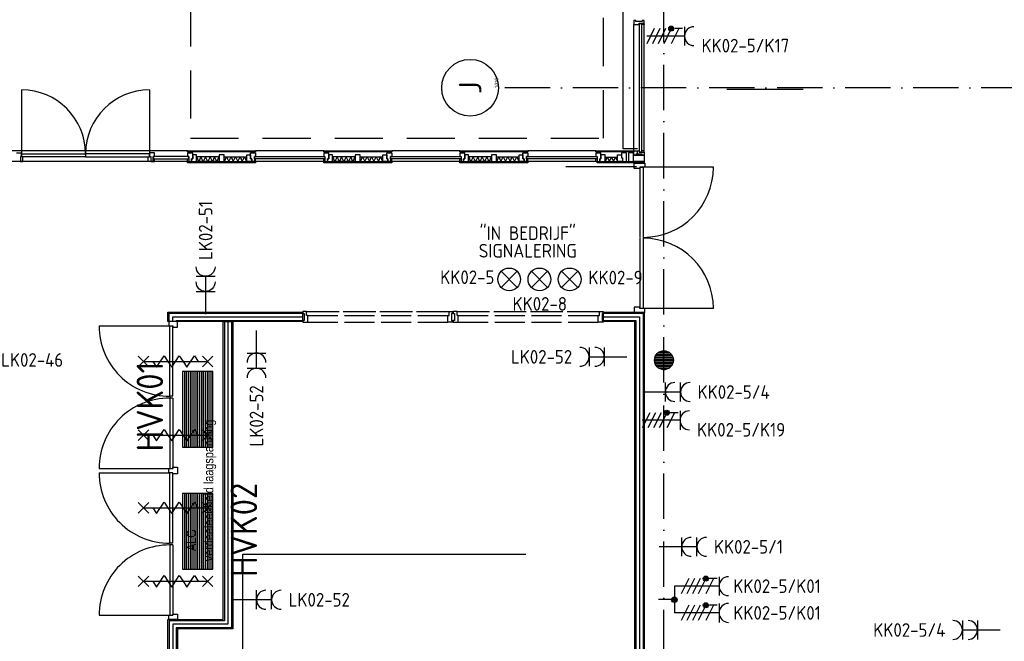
# Model space of a CAD drawing. Header units: millimetres. Extents: x 90707 to 259985, y -1262 to 84291.
# Tile 41 of 75: x 132325 to 145348, y 59492 to 67708. Entities that reach past the tile are written whole.
import ezdxf
from ezdxf.enums import TextEntityAlignment as Align

# ---------------------------------------------------------------- set-up
doc = ezdxf.new("R2010")
doc.units = ezdxf.units.MM
doc.header["$LTSCALE"] = 100
doc.linetypes.add('DASHDOT', pattern=[9, 6, -1.5, 0, -1.5])
doc.linetypes.add('HIDDEN', pattern=[9.525, 6.35, -3.175])
doc.layers.get('0').update_dxf_attribs({"linetype": 'CONTINUOUS'})
for name, color, linetype in [('71', 2, 'CONTINUOUS'), ('AL$1----_MAATVOERING', 7, 'CONTINUOUS'), ('AL$7----_STRAMIEN', 1, 'DASHDOT'), ('AL$8----_HULPLIJNEN', 2, 'CONTINUOUS'), ('AL21----_BUITENWAND', 4, 'CONTINUOUS'), ('AL21K---_ISOLATIE', 1, 'CONTINUOUS'), ('AL22----_BINNENWAND', 7, 'CONTINUOUS'), ('AL28----_KONSTRUKTIE', 3, 'CONTINUOUS'), ('AL31----_BUITENKOZ', 7, 'CONTINUOUS'), ('AL31----_DRAAIRICHTING', 1, 'CONTINUOUS'), ('AL32----_BINNENKOZ', 7, 'CONTINUOUS'), ('AL32----_DRAAIRICHTING', 1, 'CONTINUOUS'), ('AL65----_BEVEILIGING', 7, 'CONTINUOUS'), ('ALL-----_REFLIJNEN', 8, 'CONTINUOUS'), ('ALN-----_BLOCKNAAM', 2, 'CONTINUOUS'), ('ALXAA---_GEWBETON', 12, 'CONTINUOUS'), ('ALXOU---_GLAS', 7, 'CONTINUOUS'), ('BL$2----', 7, 'CONTINUOUS'), ('EB62203-_ATTRIB', 2, 'CONTINUOUS'), ('EB62205-_ATTRIB', 2, 'CONTINUOUS'), ('EB62208-_ATTRIB', 2, 'CONTINUOUS'), ('EB63103-_ATTRIB', 2, 'CONTINUOUS'), ('EB6331--_ATTRIB', 2, 'CONTINUOUS'), ('EL62203-_KRACHT-WCD230', 3, 'CONTINUOUS'), ('EL62205-_KRACHT-KAST', 3, 'CONTINUOUS'), ('EL62208-_KRACHT-WCD400', 3, 'CONTINUOUS'), ('EL63103-_LICHT-WCD230V', 3, 'CONTINUOUS'), ('EL6331--_BELET230V', 3, 'CONTINUOUS'), ('EL6441--_DATACOM', 3, 'CONTINUOUS'), ('LIJN025', 10, 'CONTINUOUS'), ('LIJN035', 50, 'CONTINUOUS'), ('VOLGNUMMER', 7, 'CONTINUOUS')]:
    doc.layers.add(name, color=color, linetype=linetype)
doc.styles.add('1_8', font='ISO', dxfattribs={"height": 1.8})
doc.styles.add('3_5', font='iso', dxfattribs={"height": 3.5})
doc.styles.add('NORATT', font='isocp.shx')
doc.styles.get("Standard").update_dxf_attribs({"font": 'iso.shx'})
doc.styles.add('TECHNIC', font='technic_.ttf')

# ---------------------------------------------------------------- blocks, each defined once
blk = doc.blocks.new('ES3W2A')
for p, q in [((1.25, 2), (-1.25, 2)), ((0, 2), (0, -3)), ((1.25, 0), (-1.25, 0))]:
    blk.add_line(p, q)
for centre in [(0, 3.25), (0, 1.25)]:
    blk.add_arc(centre, 1.25, 180, 0)
at = {"style": '1_8'}
for tag, flags, p in [('VERMOGEN', 9, (-2.5, 5)), ('GROEP', 8, (0, 5)), ('SCHAK', 8, (2.5, 5)), ('GELIJK', 9, (5, 5)), ('KAST', 9, (7, 5)), ('TAL', 8, (2.5, 5))]:
    blk.add_attdef(tag, text='', height=1.8, rotation=90, dxfattribs=dict(at, flags=flags)).set_placement(p, align=Align.MIDDLE_CENTER)
at = {"style": '1_8', "width": 0.7, "flags": 8}
blk.add_attdef('DOEL', text='', height=1.8, rotation=90, dxfattribs=at).set_placement((-2.5, 5), align=Align.MIDDLE_LEFT)
at = {"style": '1_8', "flags": 9}
blk.add_attdef('M_CODE', text='', height=1.8, dxfattribs=at).set_placement((0, 0), align=Align.MIDDLE_CENTER)
blk = doc.blocks.new('ES111261')
for p, q in [((-5, 1.75), (5, 1.75)), ((-5, 1.5), (5, 1.5)), ((-5, 1.25), (5, 1.25)), ((-5, 1), (5, 1)), ((-5, 0.75), (5, 0.75)), ((-5, 0.5), (5, 0.5)), ((-5, 0.25), (5, 0.25)), ((-5, 0), (5, 0)), ((-5, -0.25), (5, -0.25)), ((-5, -0.5), (5, -0.5)), ((-5, -0.75), (5, -0.75)), ((-5, -1), (5, -1)), ((-5, -1.25), (5, -1.25)), ((-5, -1.5), (5, -1.5)), ((-5, -1.75), (5, -1.75)), ((-5, -2), (5, -2))]:
    blk.add_line(p, q)
blk.add_lwpolyline([(-5, -2), (5, -2), (5, 2), (-5, 2)], close=True)
for tag, height, style, flags, p in [('GROEPI', 1.8, '1_8', 9, (0, 9.5)), ('GROEP', 1.8, '1_8', 8, (0, 7.5)), ('CODE', 3.5, '3_5', 8, (0, 4.5)), ('M_CODE', 1.8, '1_8', 9, (0, 0)), ('KAST', 1.8, '1_8', 9, (0, -3.5)), ('VERMOGEN', 1.8, '1_8', 9, (0, -5.5)), ('DOEL', 1.8, '1_8', 9, (0, -7.5)), ('VERMOGENI', 1.8, '1_8', 9, (0, -9.5)), ('DOELI', 1.8, '1_8', 9, (0, -11.5))]:
    blk.add_attdef(tag, text='', height=height, dxfattribs=dict(style=style, flags=flags)).set_placement(p, align=Align.MIDDLE_CENTER)
at = {"style": '1_8', "flags": 9}
blk.add_attdef('RUIMTE', text='', height=1.8, dxfattribs=at).set_placement((0, -9.5), align=Align.MIDDLE)
blk = doc.blocks.new('ES081001')
for p, q in [((1.06, -1.06), (-1.06, 1.06)), ((-1.06, -1.06), (1.06, 1.06))]:
    blk.add_line(p, q)
blk.add_circle((0, 0), 1.5)
at = {"color": 2, "style": '1_8', "flags": 8}
for tag, p in [('NUMMER', (0, 5.5)), ('CODE', (0, 3))]:
    blk.add_attdef(tag, text='', height=1.8, dxfattribs=at).set_placement(p, align=Align.MIDDLE)
at = {"style": '1_8', "flags": 8}
blk.add_attdef('M_CODE', text='', height=1.8, dxfattribs=at).set_placement((0, 0), align=Align.MIDDLE_CENTER)
blk = doc.blocks.new('ES2W4A')
at = {"color": 0, "ltscale": 0.5}
for p, q in [((-1.25, 2), (1.25, 2)), ((0, 2), (0, -3))]:
    blk.add_line(p, q, dxfattribs=at)
at = {"color": 0}
for p, q in [((-1.25, 2), (1.25, 2)), ((0, 2), (0, -3))]:
    blk.add_line(p, q, dxfattribs=at)
at = {"color": 1, "ltscale": 0.5}
for p, q in [((-1, 1.75), (-1, 0.75)), ((-1.2, -0.02), (-1.2, 0.52)), ((-1.07, -0.08), (-1.07, 0.58)), ((-1, 1.25), (1, 0.25)), ((-1, 0.25), (1, -0.75)), ((-0.93, -0.08), (-0.93, 0.58)), ((-0.8, -0.02), (-0.8, 0.52)), ((-1, -0.5), (1, -1.5)), ((-1, -1.25), (1, -2.25)), ((-1, -2), (1, -3))]:
    blk.add_line(p, q, dxfattribs=at)
at = {"color": 1}
for p, q in [((-1, 1.75), (-1, 0.75)), ((-1.2, -0.02), (-1.2, 0.52)), ((-1.07, -0.08), (-1.07, 0.58)), ((-1, 1.25), (1, 0.25)), ((-1, 0.25), (1, -0.75)), ((-0.93, -0.08), (-0.93, 0.58)), ((-0.8, -0.02), (-0.8, 0.52)), ((-1, -0.5), (1, -1.5)), ((-1, -1.25), (1, -2.25)), ((-1, -2), (1, -3))]:
    blk.add_line(p, q, dxfattribs=at)
at = {"color": 1, "ltscale": 0.5}
blk.add_circle((-1, 0.25), 0.333, dxfattribs=at)
at = {"color": 1}
blk.add_circle((-1, 0.25), 0.333, dxfattribs=at)
at = {"color": 0, "ltscale": 0.5}
blk.add_arc((0, 3.25), 1.25, 180, 0, dxfattribs=at)
at = {"color": 0}
blk.add_arc((0, 3.25), 1.25, 180, 0, dxfattribs=at)
at = {"ltscale": 0.5, "style": 'NORATT'}
for tag, flags, p in [('VERMOGEN', 9, (-3.75, 4.25)), ('GROEP', 8, (1.25, 4.25)), ('DOEL', 8, (-1.25, 4.25)), ('KAST', 9, (3.75, 4.25)), ('TAL', 8, (-3.75, 4.25))]:
    blk.add_attdef(tag, text='', height=1.8, rotation=90, dxfattribs=dict(at, flags=flags)).set_placement(p, align=Align.MIDDLE_LEFT)
at = {"style": '1_8'}
for tag, flags, p in [('VERMOGEN', 9, (-3.75, 4.25)), ('GROEP', 8, (1.25, 4.25)), ('DOEL', 8, (-1.25, 4.25)), ('KAST', 9, (3.75, 4.25)), ('TAL', 8, (-3.75, 4.25))]:
    blk.add_attdef(tag, text='', height=1.8, rotation=90, dxfattribs=dict(at, flags=flags)).set_placement(p, align=Align.MIDDLE_LEFT)
at = {"color": 0, "ltscale": 0.5, "style": 'NORATT', "width": 0.7, "flags": 8}
blk.add_attdef('SCHAK', text='', height=1.8, rotation=90, dxfattribs=at).set_placement((3.75, 4.25), align=Align.MIDDLE_LEFT)
at = {"color": 0, "style": '1_8', "width": 0.7, "flags": 8}
blk.add_attdef('SCHAK', text='', height=1.8, rotation=90, dxfattribs=at).set_placement((3.75, 4.25), align=Align.MIDDLE_LEFT)
at = {"ltscale": 0.5, "style": 'NORATT', "flags": 9}
blk.add_attdef('GELIJK', text='', height=1.8, rotation=90, dxfattribs=at).set_placement((5, 5), align=Align.MIDDLE_CENTER)
at = {"style": '1_8', "flags": 9}
blk.add_attdef('GELIJK', text='', height=1.8, rotation=90, dxfattribs=at).set_placement((5, 5), align=Align.MIDDLE_CENTER)
at = {"ltscale": 0.5, "style": 'NORATT', "flags": 9}
blk.add_attdef('M_CODE', text='', height=1.8, dxfattribs=at).set_placement((0, 0), align=Align.MIDDLE_CENTER)
at = {"style": '1_8', "flags": 9}
blk.add_attdef('M_CODE', text='', height=1.8, dxfattribs=at).set_placement((0, 0), align=Align.MIDDLE_CENTER)
blk = doc.blocks.new('1010')
at = {"layer": 'AL$7----_STRAMIEN', "color": 7, "linetype": 'Continuous'}
blk.add_circle((0, 750), 750, dxfattribs=at)
at = {"layer": 'AL$7----_STRAMIEN', "color": 3, "linetype": 'Continuous'}
blk.add_attdef('STR-NAAM', text='', height=600, rotation=360, dxfattribs=at).set_placement((0, 750), align=Align.MIDDLE)
at = {"layer": 'ALN-----_BLOCKNAAM', "linetype": 'Continuous'}
blk.add_text('1010', height=100, dxfattribs=at).set_placement((0, 0))
blk = doc.blocks.new('A$Cca306792')
at = {"layer": 'AL$1----_MAATVOERING', "color": 8, "linetype": 'HIDDEN'}
for p, q in [((43468, 76870), (43468, 67405)), ((48928, 67405), (48928, 76870)), ((43468, 67405), (48928, 67405))]:
    blk.add_line(p, q, dxfattribs=at)
at = {"layer": 'AL$1----_MAATVOERING', "color": 8}
blk.add_line((49468, 65105), (49468, 51255), dxfattribs=at)
at = {"layer": 'AL$7----_STRAMIEN', "color": 1}
blk.add_line((49728, 39870), (49728, 78662), dxfattribs=at)
blk.add_lwpolyline([(86028, 68070), (47456, 68070)], dxfattribs=at)
at = {"layer": 'AL$8----_HULPLIJNEN', "color": 8}
blk.add_line((49468, 54107), (49468, 61042), dxfattribs=at)
at = {"layer": 'AL21----_BUITENWAND', "color": 8}
for p, q in [((49188, 67265), (49188, 77010)), ((49378, 67265), (49188, 67265)), ((49468, 67094), (49324, 67094)), ((49354, 67079), (49417, 67079)), ((49417, 67079), (49417, 67079)), ((49417, 67079), (49468, 67079)), ((49468, 67094), (49468, 67079)), ((49414, 66093), (49414, 67020)), ((49414, 67020), (49455, 67020)), ((50382, 67020), (49455, 67020)), ((49455, 67020), (49455, 66093)), ((49414, 65154), (49414, 66081)), ((49455, 66081), (49455, 65154)), ((49408, 65169), (49336, 65169)), ((49336, 65169), (49336, 65102)), ((49408, 65152), (49408, 65169)), ((49475, 65152), (49408, 65152)), ((49455, 65154), (49414, 65154)), ((50382, 65154), (49455, 65154)), ((49475, 65102), (49475, 65152)), ((49475, 65102), (49475, 65152)), ((49336, 65102), (49424, 65102)), ((49354, 65094), (49468, 65094)), ((49424, 65102), (49424, 65102)), ((49424, 65102), (49475, 65102))]:
    blk.add_line(p, q, dxfattribs=at)
blk.add_lwpolyline([(49475, 67072), (49475, 67022), (49408, 67022), (49408, 67005), (49336, 67005), (49336, 67072), (49424, 67072), (49424, 67072), (49475, 67072), (49475, 67022)], dxfattribs=at)
for centre, start, end in [((49455, 67020), 270, 0), ((49455, 65154), 0, 90)]:
    blk.add_arc(centre, 927, start, end, dxfattribs=at)
at = {"layer": 'AL21K---_ISOLATIE', "color": 8, "linetype": 'Continuous'}
for p, q in [((43845, 67156), (43545, 67156)), ((43845, 67096), (43545, 67096)), ((43575, 67096), (43549, 67156)), ((43605, 67156), (43575, 67096)), ((43635, 67096), (43605, 67156)), ((43665, 67156), (43635, 67096)), ((43695, 67096), (43665, 67156)), ((43725, 67156), (43695, 67096)), ((43755, 67096), (43725, 67156)), ((43785, 67156), (43755, 67096)), ((43815, 67096), (43785, 67156)), ((43841, 67156), (43815, 67096)), ((43912, 67156), (44211, 67156)), ((43912, 67096), (44211, 67096)), ((43916, 67096), (43942, 67156)), ((43942, 67156), (43972, 67096)), ((43972, 67096), (44002, 67156)), ((44002, 67156), (44032, 67096)), ((44032, 67096), (44062, 67156)), ((44062, 67156), (44092, 67096)), ((44092, 67096), (44121, 67156)), ((44121, 67156), (44151, 67096)), ((44151, 67096), (44181, 67156)), ((44181, 67156), (44207, 67096)), ((45645, 67156), (45345, 67156)), ((45645, 67096), (45345, 67096)), ((45375, 67096), (45349, 67156)), ((45405, 67156), (45375, 67096)), ((45435, 67096), (45405, 67156)), ((45465, 67156), (45435, 67096)), ((45495, 67096), (45465, 67156)), ((45525, 67156), (45495, 67096)), ((45555, 67096), (45525, 67156)), ((45585, 67156), (45555, 67096)), ((45615, 67096), (45585, 67156)), ((45641, 67156), (45615, 67096)), ((45712, 67156), (46011, 67156)), ((45712, 67096), (46011, 67096)), ((45716, 67096), (45742, 67156)), ((45742, 67156), (45772, 67096)), ((45772, 67096), (45802, 67156)), ((45802, 67156), (45832, 67096)), ((45832, 67096), (45862, 67156)), ((45862, 67156), (45892, 67096)), ((45892, 67096), (45921, 67156)), ((45921, 67156), (45951, 67096)), ((45951, 67096), (45981, 67156)), ((45981, 67156), (46007, 67096)), ((47445, 67156), (47145, 67156)), ((47445, 67096), (47145, 67096)), ((47175, 67096), (47149, 67156)), ((47205, 67156), (47175, 67096)), ((47235, 67096), (47205, 67156)), ((47265, 67156), (47235, 67096)), ((47295, 67096), (47265, 67156)), ((47325, 67156), (47295, 67096)), ((47355, 67096), (47325, 67156)), ((47385, 67156), (47355, 67096)), ((47415, 67096), (47385, 67156)), ((47441, 67156), (47415, 67096)), ((47512, 67156), (47811, 67156)), ((47512, 67096), (47811, 67096)), ((47516, 67096), (47542, 67156)), ((47542, 67156), (47572, 67096)), ((47572, 67096), (47602, 67156)), ((47602, 67156), (47632, 67096)), ((47632, 67096), (47662, 67156)), ((47662, 67156), (47692, 67096)), ((47692, 67096), (47721, 67156)), ((47721, 67156), (47751, 67096)), ((47751, 67096), (47781, 67156)), ((47781, 67156), (47807, 67096)), ((48951, 67154), (49115, 67154)), ((48951, 67094), (49115, 67094)), ((48953, 67094), (48979, 67154)), ((48979, 67154), (49006, 67094)), ((49006, 67094), (49033, 67154)), ((49033, 67154), (49061, 67094)), ((49061, 67094), (49088, 67154)), ((49088, 67154), (49114, 67094))]:
    blk.add_line(p, q, dxfattribs=at)
at = {"layer": 'AL22----_BINNENWAND', "color": 8}
for p, q in [((43168, 64980), (43168, 65105)), ((43168, 65105), (44947, 65105)), ((44947, 65105), (44947, 64980)), ((48930, 65105), (49468, 65105)), ((48930, 64980), (48930, 65105)), ((49468, 65105), (49468, 54490)), ((43231, 64980), (43168, 64980)), ((44947, 64980), (43231, 64980)), ((43899, 61042), (43899, 64980)), ((43899, 64980), (44024, 64980)), ((44024, 64980), (44024, 60917)), ((49343, 64980), (48930, 64980)), ((49343, 54615), (49343, 64980)), ((43168, 58744), (43168, 61042)), ((43168, 61042), (43899, 61042)), ((44024, 60917), (43293, 60917)), ((43293, 60917), (43293, 58744))]:
    blk.add_line(p, q, dxfattribs=at)
at = {"layer": 'AL22----_BINNENWAND', "color": 8, "linetype": 'Continuous'}
for p, q in [((43183, 64980), (43183, 65090)), ((43183, 65090), (44947, 65090)), ((43278, 64980), (43278, 64995)), ((43278, 64995), (44947, 64995)), ((48930, 65090), (49453, 65090)), ((48930, 64995), (49358, 64995)), ((49358, 64995), (49358, 54600)), ((49453, 65090), (49453, 54505)), ((43914, 64980), (43914, 61027)), ((44009, 64980), (44009, 60932)), ((43914, 61027), (43183, 61027)), ((43183, 61027), (43183, 58744)), ((44009, 60932), (43278, 60932)), ((43278, 60932), (43278, 58744))]:
    blk.add_line(p, q, dxfattribs=at)
at = {"layer": 'AL28----_KONSTRUKTIE', "color": 8}
blk.add_circle((49728, 64470), 125, dxfattribs=at)
at = {"layer": 'AL31----_BUITENKOZ', "color": 8, "linetype": 'Continuous'}
for p, q in [((49335, 68961), (49329, 68961)), ((49329, 68961), (49329, 68942)), ((49329, 68942), (49329, 68905)), ((49329, 68905), (49336, 68905)), ((49349, 68961), (49335, 68961)), ((49336, 68905), (49340, 68905)), ((49340, 68905), (49348, 68905)), ((49348, 68905), (49401, 68905)), ((49358, 68961), (49349, 68961)), ((49349, 68961), (49349, 68961)), ((49358, 68947), (49358, 68961)), ((49438, 68947), (49358, 68947)), ((49401, 68905), (49401, 68922)), ((49401, 68922), (49468, 68922)), ((49431, 68922), (49463, 68922)), ((49431, 68905), (49431, 68922)), ((49468, 68905), (49431, 68905)), ((49448, 68961), (49438, 68961)), ((49438, 68961), (49438, 68947)), ((49462, 68961), (49448, 68961)), ((49448, 68961), (49448, 68961)), ((49468, 68961), (49462, 68961)), ((49463, 68922), (49463, 68917)), ((49463, 68917), (49468, 68917)), ((49468, 68922), (49468, 68961)), ((49468, 68917), (49468, 68905)), ((49232, 67208), (49165, 67208)), ((49165, 67208), (49165, 67143)), ((49232, 67129), (49232, 67208)), ((49257, 67208), (49257, 67094)), ((49324, 67208), (49257, 67208)), ((49324, 67094), (49324, 67208)), ((49329, 67198), (49329, 67235)), ((49329, 67235), (49336, 67235)), ((49329, 67179), (49329, 67198)), ((49336, 67235), (49340, 67235)), ((49340, 67235), (49348, 67235)), ((49348, 67235), (49401, 67235)), ((49401, 67235), (49401, 67218)), ((49401, 67218), (49468, 67218)), ((49468, 67235), (49431, 67235)), ((49431, 67235), (49431, 67218)), ((49431, 67218), (49463, 67218)), ((49463, 67218), (49463, 67223)), ((49463, 67223), (49468, 67223)), ((49468, 67223), (49468, 67235)), ((49468, 67218), (49468, 67179)), ((49115, 67094), (49115, 67184)), ((49115, 67184), (49165, 67184)), ((49182, 67094), (49115, 67094)), ((49165, 67184), (49165, 67143)), ((49165, 67143), (49182, 67143)), ((49165, 67143), (49182, 67143)), ((49182, 67143), (49182, 67094)), ((49182, 67143), (49182, 67094)), ((49182, 67094), (49217, 67094)), ((49217, 67094), (49232, 67094)), ((49232, 67094), (49232, 67129)), ((49257, 67094), (49324, 67094)), ((49324, 67094), (49324, 67179)), ((49324, 67179), (49468, 67179)), ((49335, 67179), (49329, 67179)), ((49349, 67179), (49335, 67179)), ((49358, 67179), (49349, 67179)), ((49349, 67179), (49349, 67179)), ((49438, 67193), (49358, 67193)), ((49358, 67193), (49358, 67179)), ((49438, 67179), (49438, 67193)), ((49448, 67179), (49438, 67179)), ((49462, 67179), (49448, 67179)), ((49448, 67179), (49448, 67179)), ((49468, 67179), (49462, 67179)), ((49468, 67179), (49468, 67094))]:
    blk.add_line(p, q, dxfattribs=at)
at = {"layer": 'AL31----_BUITENKOZ', "color": 8}
for p, q in [((49329, 67235), (49329, 68905)), ((49468, 67235), (49468, 68905)), ((43428, 67235), (40728, 67235)), ((41166, 67208), (41233, 67208)), ((41233, 67208), (41233, 67161)), ((41233, 67157), (41233, 67197)), ((41233, 67197), (42078, 67197)), ((42078, 67197), (42078, 67157)), ((42924, 67197), (42078, 67197)), ((42078, 67197), (42078, 67157)), ((42924, 67208), (42924, 67161)), ((42991, 67208), (42924, 67208)), ((42924, 67157), (42924, 67197)), ((42991, 67161), (42991, 67208)), ((43428, 67223), (43428, 67235)), ((43428, 67235), (44328, 67235)), ((44328, 67223), (43428, 67223)), ((43495, 67208), (43428, 67208)), ((43428, 67208), (43428, 67163)), ((43481, 67223), (43438, 67223)), ((43438, 67223), (43438, 67208)), ((43438, 67208), (43481, 67208)), ((43481, 67208), (43481, 67223)), ((43495, 67129), (43495, 67208)), ((44261, 67129), (44261, 67210)), ((44261, 67210), (44328, 67210)), ((44275, 67210), (44275, 67223)), ((44275, 67223), (44318, 67223)), ((44318, 67210), (44275, 67210)), ((44318, 67223), (44318, 67210)), ((45228, 67235), (44328, 67235)), ((44328, 67235), (44328, 67223)), ((44328, 67210), (44328, 67163)), ((45228, 67223), (45228, 67235)), ((45228, 67235), (46128, 67235)), ((46128, 67223), (45228, 67223)), ((45295, 67210), (45228, 67210)), ((45228, 67210), (45228, 67163)), ((45281, 67223), (45238, 67223)), ((45238, 67223), (45238, 67210)), ((45238, 67210), (45281, 67210)), ((45281, 67210), (45281, 67223)), ((45295, 67129), (45295, 67210)), ((46061, 67129), (46061, 67210)), ((46061, 67210), (46128, 67210)), ((46075, 67210), (46075, 67223)), ((46075, 67223), (46118, 67223)), ((46118, 67210), (46075, 67210)), ((46118, 67223), (46118, 67210)), ((47028, 67235), (46128, 67235)), ((46128, 67235), (46128, 67223)), ((46128, 67210), (46128, 67163)), ((47028, 67223), (47028, 67235)), ((47028, 67235), (47928, 67235)), ((47928, 67223), (47028, 67223)), ((47095, 67210), (47028, 67210)), ((47028, 67210), (47028, 67163)), ((47081, 67223), (47038, 67223)), ((47038, 67223), (47038, 67210)), ((47038, 67210), (47081, 67210)), ((47081, 67210), (47081, 67223)), ((47095, 67129), (47095, 67210)), ((47861, 67129), (47861, 67210)), ((47861, 67210), (47928, 67210)), ((47875, 67210), (47875, 67223)), ((47875, 67223), (47918, 67223)), ((47918, 67210), (47875, 67210)), ((47918, 67223), (47918, 67210)), ((47928, 67235), (47928, 67223)), ((48828, 67235), (47928, 67235)), ((47928, 67210), (47928, 67163)), ((48828, 67223), (48828, 67235)), ((48828, 67235), (49329, 67235)), ((49329, 67223), (48828, 67223)), ((48895, 67210), (48828, 67210)), ((48828, 67210), (48828, 67163)), ((48881, 67223), (48838, 67223)), ((48838, 67223), (48838, 67210)), ((48838, 67210), (48881, 67210)), ((48881, 67210), (48881, 67223)), ((48895, 67129), (48895, 67210)), ((49329, 67235), (49329, 67223)), ((49378, 67170), (49378, 67235)), ((43428, 67094), (40728, 67094)), ((41216, 67094), (41183, 67094)), ((41233, 67161), (41216, 67161)), ((41216, 67161), (41216, 67094)), ((41233, 67161), (41216, 67161)), ((41216, 67161), (41216, 67094)), ((41216, 67094), (41250, 67094)), ((41233, 67157), (41233, 67161)), ((42078, 67157), (41233, 67157)), ((41250, 67157), (41233, 67157)), ((41250, 67094), (41250, 67157)), ((42078, 67157), (42924, 67157)), ((42907, 67094), (42907, 67157)), ((42907, 67157), (42924, 67157)), ((42941, 67094), (42907, 67094)), ((42924, 67157), (42924, 67161)), ((42924, 67161), (42941, 67161)), ((42924, 67161), (42941, 67161)), ((42941, 67161), (42941, 67094)), ((42941, 67161), (42941, 67094)), ((42941, 67094), (42974, 67094)), ((42974, 67094), (42974, 67161)), ((42974, 67161), (42991, 67161)), ((42974, 67132), (42974, 67094)), ((42991, 67132), (42974, 67132)), ((42974, 67094), (42991, 67094)), ((42991, 67094), (42991, 67132)), ((43428, 67163), (43445, 67163)), ((43428, 67094), (43428, 67133)), ((43428, 67133), (43445, 67133)), ((43428, 67079), (43428, 67096)), ((43428, 67096), (44328, 67096)), ((43445, 67094), (43428, 67094)), ((44328, 67079), (43428, 67079)), ((43445, 67163), (43445, 67094)), ((43445, 67133), (43445, 67094)), ((43445, 67094), (43478, 67094)), ((43495, 67129), (43478, 67129)), ((43478, 67129), (43478, 67096)), ((43478, 67094), (43478, 67129)), ((43478, 67129), (43495, 67129)), ((43478, 67096), (43545, 67096)), ((43545, 67184), (43495, 67184)), ((43495, 67184), (43495, 67129)), ((43545, 67096), (43545, 67184)), ((43912, 67184), (43845, 67184)), ((43845, 67184), (43845, 67096)), ((43845, 67096), (43912, 67096)), ((43912, 67096), (43912, 67184)), ((44211, 67096), (44211, 67184)), ((44211, 67184), (44261, 67184)), ((44278, 67096), (44211, 67096)), ((44261, 67184), (44261, 67129)), ((44261, 67129), (44278, 67129)), ((44278, 67129), (44261, 67129)), ((44278, 67129), (44278, 67096)), ((44278, 67096), (44278, 67129)), ((44311, 67096), (44278, 67096)), ((44328, 67163), (44311, 67163)), ((44311, 67163), (44311, 67096)), ((44311, 67133), (44311, 67096)), ((44328, 67133), (44311, 67133)), ((44311, 67096), (44328, 67096)), ((44328, 67096), (44328, 67133)), ((45228, 67096), (44328, 67096)), ((44328, 67096), (44328, 67079)), ((45228, 67163), (45245, 67163)), ((45228, 67096), (45228, 67133)), ((45228, 67133), (45245, 67133)), ((45228, 67079), (45228, 67096)), ((45228, 67096), (46128, 67096)), ((45245, 67096), (45228, 67096)), ((46128, 67079), (45228, 67079)), ((45245, 67163), (45245, 67096)), ((45245, 67133), (45245, 67096)), ((45245, 67096), (45278, 67096)), ((45295, 67129), (45278, 67129)), ((45278, 67129), (45278, 67096)), ((45278, 67096), (45278, 67129)), ((45278, 67129), (45295, 67129)), ((45278, 67096), (45345, 67096)), ((45345, 67184), (45295, 67184)), ((45295, 67184), (45295, 67129)), ((45345, 67096), (45345, 67184)), ((45712, 67184), (45645, 67184)), ((45645, 67184), (45645, 67096)), ((45645, 67096), (45712, 67096)), ((45712, 67096), (45712, 67184)), ((46011, 67096), (46011, 67184)), ((46011, 67184), (46061, 67184)), ((46078, 67096), (46011, 67096)), ((46061, 67184), (46061, 67129)), ((46061, 67129), (46078, 67129)), ((46078, 67129), (46061, 67129)), ((46078, 67129), (46078, 67096)), ((46078, 67096), (46078, 67129)), ((46111, 67096), (46078, 67096)), ((46128, 67163), (46111, 67163)), ((46111, 67163), (46111, 67096)), ((46111, 67133), (46111, 67096)), ((46128, 67133), (46111, 67133)), ((46111, 67096), (46128, 67096)), ((46128, 67096), (46128, 67133)), ((47028, 67096), (46128, 67096)), ((46128, 67096), (46128, 67079)), ((47028, 67163), (47045, 67163)), ((47028, 67096), (47028, 67133)), ((47028, 67133), (47045, 67133)), ((47028, 67079), (47028, 67096)), ((47028, 67096), (47928, 67096)), ((47045, 67096), (47028, 67096)), ((47928, 67079), (47028, 67079)), ((47045, 67163), (47045, 67096)), ((47045, 67133), (47045, 67096)), ((47045, 67096), (47078, 67096)), ((47095, 67129), (47078, 67129)), ((47078, 67129), (47078, 67096)), ((47078, 67096), (47078, 67129)), ((47078, 67129), (47095, 67129)), ((47078, 67096), (47145, 67096)), ((47145, 67184), (47095, 67184)), ((47095, 67184), (47095, 67129)), ((47145, 67096), (47145, 67184)), ((47512, 67184), (47445, 67184)), ((47445, 67184), (47445, 67096)), ((47445, 67096), (47512, 67096)), ((47512, 67096), (47512, 67184)), ((47811, 67096), (47811, 67184)), ((47811, 67184), (47861, 67184)), ((47878, 67096), (47811, 67096)), ((47861, 67184), (47861, 67129)), ((47878, 67129), (47861, 67129)), ((47861, 67129), (47878, 67129)), ((47878, 67096), (47878, 67129)), ((47878, 67129), (47878, 67096)), ((47911, 67096), (47878, 67096)), ((47928, 67163), (47911, 67163)), ((47911, 67163), (47911, 67096)), ((47911, 67133), (47911, 67096)), ((47928, 67133), (47911, 67133)), ((47911, 67096), (47928, 67096)), ((47928, 67096), (47928, 67133)), ((47928, 67096), (47928, 67079)), ((48828, 67096), (47928, 67096)), ((48828, 67163), (48845, 67163)), ((48828, 67096), (48828, 67133)), ((48828, 67133), (48845, 67133)), ((48845, 67096), (48828, 67096)), ((48845, 67163), (48845, 67096)), ((48845, 67133), (48845, 67096)), ((48845, 67096), (48878, 67096)), ((48845, 67079), (48845, 67094)), ((48845, 67094), (49468, 67094)), ((49468, 67079), (48845, 67079)), ((48878, 67096), (48878, 67129)), ((48878, 67129), (48895, 67129)), ((48895, 67129), (48880, 67129)), ((48880, 67129), (48880, 67094)), ((48880, 67094), (48951, 67094)), ((48951, 67184), (48895, 67184)), ((48895, 67184), (48895, 67129)), ((48951, 67094), (48951, 67184))]:
    blk.add_line(p, q, dxfattribs=at)
at = {"layer": 'AL31----_DRAAIRICHTING', "color": 8}
for p, q in [((41233, 68042), (41233, 67197)), ((42924, 68042), (42924, 67197)), ((41233, 67197), (42078, 67197)), ((42924, 67197), (42078, 67197))]:
    blk.add_line(p, q, dxfattribs=at)
for centre, start, end in [((41233, 67197), 0, 90), ((42924, 67197), 90, 180)]:
    blk.add_arc(centre, 845, start, end, dxfattribs=at)
at = {"layer": 'AL32----_BINNENKOZ', "color": 8}
for p, q in [((44952, 65112), (44952, 65087)), ((45002, 65112), (44952, 65112)), ((44952, 65087), (44968, 65087)), ((44968, 64995), (44952, 64995)), ((44952, 64995), (44952, 64973)), ((44968, 65087), (44968, 64995)), ((45002, 65061), (45002, 65112)), ((45002, 65112), (45431, 65112)), ((45019, 65061), (45002, 65061)), ((45019, 64973), (45019, 65061)), ((45019, 65061), (45414, 65061)), ((45487, 65112), (45916, 65112)), ((45504, 65061), (45899, 65061)), ((45972, 65112), (46401, 65112)), ((45989, 65061), (46384, 65061)), ((46457, 65112), (46886, 65112)), ((46474, 65061), (46869, 65061)), ((46869, 64973), (46869, 65061)), ((46869, 65061), (46886, 65061)), ((46886, 65061), (46886, 65112)), ((46886, 65112), (46936, 65112)), ((46936, 65087), (46920, 65087)), ((46920, 65087), (46920, 64995)), ((46920, 64995), (46936, 64995)), ((46936, 65112), (46936, 65087)), ((46936, 64995), (46936, 64973)), ((46941, 65112), (46941, 65087)), ((46991, 65112), (46941, 65112)), ((46941, 65087), (46957, 65087)), ((46957, 64995), (46941, 64995)), ((46941, 64995), (46941, 64973)), ((46957, 65087), (46957, 64995)), ((46991, 65061), (46991, 65112)), ((46991, 65112), (47420, 65112)), ((47008, 65061), (46991, 65061)), ((47008, 64973), (47008, 65061)), ((47008, 65061), (47403, 65061)), ((47476, 65112), (47905, 65112)), ((47493, 65061), (47888, 65061)), ((47961, 65112), (48390, 65112)), ((47978, 65061), (48373, 65061)), ((48446, 65112), (48875, 65112)), ((48463, 65061), (48858, 65061)), ((48858, 64973), (48858, 65061)), ((48858, 65061), (48875, 65061)), ((48875, 65061), (48875, 65112)), ((48875, 65112), (48925, 65112)), ((48925, 65087), (48909, 65087)), ((48909, 65087), (48909, 64995)), ((48909, 64995), (48925, 64995)), ((48925, 65112), (48925, 65087)), ((48925, 64995), (48925, 64973)), ((43180, 64980), (43180, 64924)), ((43231, 64980), (43180, 64980)), ((43180, 64980), (43180, 64924)), ((43180, 64924), (43231, 64924)), ((43191, 63994), (43191, 64924)), ((43294, 64980), (43231, 64980)), ((43231, 64980), (43231, 64980)), ((43231, 63994), (43231, 64924)), ((43231, 64924), (43231, 64907)), ((43231, 64907), (43294, 64907)), ((43294, 64907), (43294, 64980)), ((44952, 64973), (45019, 64973)), ((45019, 64973), (45414, 64973)), ((45504, 64973), (45899, 64973)), ((45989, 64973), (46384, 64973)), ((46474, 64973), (46869, 64973)), ((46936, 64973), (46869, 64973)), ((46941, 64973), (47008, 64973)), ((47008, 64973), (47403, 64973)), ((47493, 64973), (47888, 64973)), ((47978, 64973), (48373, 64973)), ((48463, 64973), (48858, 64973)), ((48925, 64973), (48858, 64973)), ((43191, 63994), (43191, 63969)), ((43231, 63994), (43191, 63994)), ((43231, 63969), (43191, 63969)), ((43191, 63969), (43191, 63039)), ((43231, 63969), (43231, 63039)), ((43180, 62983), (43180, 63039)), ((43180, 63039), (43231, 63039)), ((43180, 62983), (43180, 63039)), ((43231, 63039), (43231, 63056)), ((43231, 63056), (43294, 63056)), ((43294, 63056), (43294, 62966)), ((43231, 62983), (43180, 62983)), ((43191, 62053), (43191, 62983)), ((43231, 62053), (43231, 62983)), ((43231, 62966), (43231, 62983)), ((43294, 62966), (43231, 62966)), ((43191, 62070), (43191, 62053)), ((43231, 62053), (43191, 62053)), ((43231, 62028), (43191, 62028)), ((43191, 62028), (43191, 61098)), ((43231, 62028), (43231, 61098)), ((43180, 61042), (43180, 61098)), ((43180, 61098), (43231, 61098)), ((43180, 61042), (43180, 61098)), ((43231, 61098), (43231, 61115)), ((43231, 61115), (43294, 61115)), ((43294, 61115), (43294, 61042)), ((43231, 61042), (43180, 61042)), ((43294, 61042), (43231, 61042)), ((43231, 61042), (43231, 61042))]:
    blk.add_line(p, q, dxfattribs=at)
at = {"layer": 'AL32----_DRAAIRICHTING', "color": 8}
for p, q in [((48431, 67029), (49365, 67029)), ((42257, 64924), (43191, 64924)), ((42257, 63039), (43191, 63039)), ((42257, 62983), (43191, 62983)), ((42257, 61098), (43191, 61098))]:
    blk.add_line(p, q, dxfattribs=at)
for centre, start, end in [((43187, 64924), 180.0361, 270.2098), ((43187, 63038), 89.7902, 179.9639), ((43187, 62983), 180.0361, 270.2098), ((43187, 61097), 89.7902, 179.9639)]:
    blk.add_arc(centre, 931, start, end, dxfattribs=at)
at = {"layer": 'AL65----_BEVEILIGING', "color": 8, "linetype": 'Continuous'}
for points in [[(42773, 64382), (42913, 64522)], [(42773, 64522), (42913, 64382)], [(42968, 64452), (43018, 64377), (43118, 64527), (43168, 64452)], [(43168, 64452), (43218, 64377), (43318, 64527), (43368, 64452)], [(43368, 64452), (43418, 64377), (43518, 64527), (43568, 64452)], [(43623, 64382), (43763, 64522)], [(43623, 64522), (43763, 64382)], [(42843, 64452), (43693, 64452)], [(42968, 63479), (43018, 63404), (43118, 63554), (43168, 63479)], [(43168, 63479), (43218, 63404), (43318, 63554), (43368, 63479)], [(43368, 63479), (43418, 63404), (43518, 63554), (43568, 63479)], [(42773, 63409), (42913, 63549)], [(42773, 63549), (42913, 63409)], [(42843, 63479), (43693, 63479)], [(43623, 63409), (43763, 63549)], [(43623, 63549), (43763, 63409)], [(42773, 62450), (42913, 62590)], [(42773, 62590), (42913, 62450)], [(42843, 62520), (43693, 62520)], [(42968, 62520), (43018, 62445), (43118, 62595), (43168, 62520)], [(43168, 62520), (43218, 62445), (43318, 62595), (43368, 62520)], [(43368, 62520), (43418, 62445), (43518, 62595), (43568, 62520)], [(43623, 62450), (43763, 62590)], [(43623, 62590), (43763, 62450)], [(42773, 61477), (42913, 61617)], [(42773, 61617), (42913, 61477)], [(42968, 61547), (43018, 61472), (43118, 61622), (43168, 61547)], [(43168, 61547), (43218, 61472), (43318, 61622), (43368, 61547)], [(43368, 61547), (43418, 61472), (43518, 61622), (43568, 61547)], [(43623, 61477), (43763, 61617)], [(43623, 61617), (43763, 61477)], [(42843, 61547), (43693, 61547)]]:
    blk.add_lwpolyline(points, dxfattribs=at)
at = {"layer": 'ALL-----_REFLIJNEN', "color": 8, "linetype": 'Continuous'}
for p, q in [((43231, 64980), (43231, 65042)), ((43231, 65042), (43443, 65042)), ((43443, 65042), (44947, 65042)), ((48930, 65042), (49406, 65042)), ((49406, 65042), (49406, 54552)), ((43962, 64980), (43962, 60979)), ((43962, 60979), (43231, 60979)), ((43231, 60979), (43231, 58744))]:
    blk.add_line(p, q, dxfattribs=at)
at = {"layer": 'ALXAA---_GEWBETON', "color": 8}
for p, q in [((49603, 64465), (49853, 64465)), ((49604, 64485), (49852, 64485)), ((49609, 64505), (49848, 64505)), ((49616, 64525), (49840, 64525)), ((49629, 64545), (49828, 64545)), ((49648, 64565), (49809, 64565)), ((49681, 64585), (49776, 64585)), ((49606, 64445), (49851, 64445)), ((49611, 64425), (49845, 64425)), ((49621, 64405), (49836, 64405)), ((49636, 64385), (49821, 64385)), ((49659, 64365), (49797, 64365)), ((49715, 64345), (49742, 64345))]:
    blk.add_line(p, q, dxfattribs=at)
at = {"layer": 'ALXOU---_GLAS', "color": 8}
for p, q in [((49403, 68920), (49429, 68920)), ((49403, 67220), (49403, 68920)), ((49429, 68920), (49429, 67220)), ((49429, 67220), (49403, 67220)), ((42974, 67163), (42974, 67133)), ((43445, 67163), (42974, 67163)), ((42974, 67133), (43445, 67133)), ((43445, 67133), (43445, 67163)), ((44311, 67133), (44311, 67163)), ((44311, 67163), (45245, 67163)), ((45245, 67133), (44311, 67133)), ((45245, 67163), (45245, 67133)), ((46111, 67133), (46111, 67163)), ((46111, 67163), (47045, 67163)), ((47045, 67133), (46111, 67133)), ((47045, 67163), (47045, 67133)), ((47911, 67133), (47911, 67163)), ((47911, 67163), (48845, 67163)), ((48845, 67133), (47911, 67133)), ((48845, 67163), (48845, 67133))]:
    blk.add_line(p, q, dxfattribs=at)
at = {"layer": 'BL$2----', "color": 3, "linetype": 'Continuous'}
blk.add_line((50560, 68052), (51570, 68052), dxfattribs=at)
at = {"layer": 'LIJN025'}
for p, q in [((44159, 61908, -3650), (47902, 61908, -3650)), ((44159, 60231, -3650), (44159, 61908, -3650))]:
    blk.add_line(p, q, dxfattribs=at)
at = {"layer": 'AL$7----_STRAMIEN', "xscale": 0.5, "yscale": 0.5, "zscale": 0.5, "rotation": 90}
blk.add_blockref('1010', (47539, 68070), dxfattribs=at).add_auto_attribs({'STR-NAAM': 'J'})
at = {"layer": 'AL65----_BEVEILIGING', "color": 8, "linetype": 'Continuous', "style": 'TECHNIC'}
for s, p in [('verdeeleenheid laagspanning', (43768, 61813)), ('ALG', (43538, 61948))]:
    blk.add_text(s, height=125, rotation=90, dxfattribs=at).set_placement(p)
at = {"layer": 'VOLGNUMMER', "color": 252, "linetype": 'ByBlock'}
for tag, p in [('0.28', (16187, 74214)), ('0.16', (78893, 73105)), ('0.17', (62961, 72994)), ('0.29', (35887, 72529)), ('0.18', (53124, 64542)), ('0.701', (85482, 63517)), ('0.32', (36092, 63166)), ('0.30', (29366, 63128)), ('0.12', (90689, 63024)), ('0.29A', (33165, 62745)), ('0.30', (38191, 61494)), ('0.27', (17657, 61363)), ('0.19', (61479, 61433)), ('0.14', (89762, 60088)), ('0.33', (45869, 59450)), ('0.15', (73454, 57402)), ('0.801', (112714, 57073)), ('0.25', (28058, 57013)), ('0.18A', (61029, 56759)), ('0.26A', (36299, 54851)), ('0.20', (60895, 53506)), ('0.800', (90980, 50804)), ('0.25A', (73288, 48435)), ('0.300', (94483, 48257)), ('0.21', (58702, 48178)), ('0.24', (35041, 47783)), ('0.102', (87631, 47613)), ('0.26', (18559, 46119)), ('0.203', (95795, 46197)), ('0.802', (68387, 42721)), ('0.204', (95497, 42149)), ('0.07B', (66790, 38909)), ('0.702', (95327, 36513))]:
    blk.add_attdef(tag, text='', height=250, dxfattribs=at).set_placement(p, align=Align.MIDDLE_CENTER)
at = {"layer": 'VOLGNUMMER', "color": 8, "linetype": 'ByBlock'}
blk.add_attdef('0.600', text='', height=250, dxfattribs=at).set_placement((96800, 48300), align=Align.MIDDLE_CENTER)

msp = doc.modelspace()

# ---------------------------------------------------------------- linework, layer by layer
at = {"layer": '71'}
for radius in [37.5, 25, 12.5]:
    msp.add_circle((140984, 60042), radius, dxfattribs=at)
at = {"layer": 'LIJN035', "color": 90}
for p, q in [((140984, 60221), (140984, 59868)), ((141082, 60221), (140984, 60221)), ((140984, 60045), (140775, 60045)), ((141083, 59868), (140984, 59868))]:
    msp.add_line(p, q, dxfattribs=at)

# ---------------------------------------------------------------- block references
at = {"layer": 'EL62203-_KRACHT-WCD230'}
ref = msp.add_blockref('ES3W2A', (131655, 63211, 1050), dxfattribs=dict(at, xscale=100, yscale=100, zscale=100, rotation=270))
ref.add_attrib('DOEL', 'ALG', dxfattribs={"layer": 'EB62203-_ATTRIB', "color": 1, "height": 180, "style": '1_8', "flags": 8}).set_placement((131669, 63533, 1050), align=Align.MIDDLE_LEFT)
ref.add_attrib('GROEP', 'LK02-46', dxfattribs={"layer": 'EB62203-_ATTRIB', "color": 1, "height": 180, "style": '1_8', "flags": 8}).set_placement((132080, 63211, 1050), align=Align.MIDDLE_LEFT)
ref = msp.add_blockref('ES3W2A', (140866, 62787, 1050), dxfattribs=dict(at, xscale=100, yscale=100, zscale=100, rotation=270))
ref.add_attrib('GROEP', 'KK02-5/4', dxfattribs={"layer": 'EB62203-_ATTRIB', "color": 1, "height": 180, "style": '1_8', "flags": 8}).set_placement((141291, 62787, 1050), align=Align.MIDDLE_LEFT)
ref = msp.add_blockref('ES3W2A', (141082, 60741, 1050), dxfattribs=dict(at, xscale=100, yscale=100, zscale=100, rotation=270))
ref.add_attrib('GROEP', 'KK02-5/1', dxfattribs={"layer": 'EB62203-_ATTRIB', "color": 1, "height": 180, "style": '1_8', "flags": 8}).set_placement((141507, 60741, 1050), align=Align.MIDDLE_LEFT)
ref = msp.add_blockref('ES3W2A', (135457, 60041, 1050), dxfattribs=dict(at, xscale=100, yscale=100, zscale=100, rotation=270))
ref.add_attrib('GROEP', 'LK02-52', dxfattribs={"layer": 'EB62203-_ATTRIB', "color": 1, "height": 180, "style": '1_8', "flags": 8}).set_placement((135882, 60041, 1050), align=Align.MIDDLE_LEFT)
ref = msp.add_blockref('ES3W2A', (144993, 59642, 1050), dxfattribs=dict(at, xscale=100, yscale=100, zscale=100, rotation=90))
ref.add_attrib('GROEP', 'KK02-5/4', dxfattribs={"layer": 'EB62203-_ATTRIB', "color": 1, "height": 180, "style": '1_8', "flags": 8}).set_placement((144568, 59642, 1050), align=Align.MIDDLE_RIGHT)
at = {"layer": 'EL62205-_KRACHT-KAST'}
ref = msp.add_blockref('ES111261', (134678, 62559), dxfattribs=dict(at, xscale=100, yscale=100, zscale=100, rotation=270))
ref.add_attrib('CODE', 'HVK01', dxfattribs={"layer": 'EB62205-_ATTRIB', "color": 3, "height": 350, "rotation": 90, "style": '3_5', "flags": 8}).set_placement((134047, 62596), align=Align.MIDDLE_CENTER)
ref = msp.add_blockref('ES111261', (134678, 60947), dxfattribs=dict(at, xscale=100, yscale=100, zscale=100, rotation=270))
ref.add_attrib('CODE', 'HVK02', dxfattribs={"layer": 'EB62205-_ATTRIB', "color": 3, "height": 350, "rotation": 90, "style": '3_5', "flags": 8}).set_placement((135290, 60965), align=Align.MIDDLE_CENTER)
at = {"layer": 'EL62208-_KRACHT-WCD400', "ltscale": 0.5}
ref = msp.add_blockref('ES2W4A', (140918, 67490), dxfattribs=dict(at, xscale=100, yscale=100, zscale=100, rotation=270))
ref.add_attrib('GROEP', 'KK02-5/K17', dxfattribs={"layer": 'EB62208-_ATTRIB', "color": 1, "ltscale": 0.5, "height": 180, "style": 'NORATT', "flags": 8}).set_placement((141343, 67365), align=Align.MIDDLE_LEFT)
ref = msp.add_blockref('ES2W4A', (140859, 62413), dxfattribs=dict(at, xscale=100, yscale=100, zscale=100, rotation=270))
ref.add_attrib('GROEP', 'KK02-5/K19', dxfattribs={"layer": 'EB62208-_ATTRIB', "color": 1, "ltscale": 0.5, "height": 180, "style": 'NORATT', "flags": 8}).set_placement((141284, 62288), align=Align.MIDDLE_LEFT)
at = {"layer": 'EL62208-_KRACHT-WCD400'}
ref = msp.add_blockref('ES2W4A', (141375, 60221), dxfattribs=dict(at, xscale=100, yscale=100, zscale=100, rotation=270))
ref.add_attrib('GROEP', 'KK02-5/K01', dxfattribs={"layer": 'EB62208-_ATTRIB', "color": 1, "height": 180, "style": '1_8', "flags": 8}).set_placement((141763, 60221), align=Align.MIDDLE_LEFT)
ref = msp.add_blockref('ES2W4A', (141375, 59868), dxfattribs=dict(at, xscale=100, yscale=100, zscale=100, rotation=270))
ref.add_attrib('GROEP', 'KK02-5/K01', dxfattribs={"layer": 'EB62208-_ATTRIB', "color": 1, "height": 180, "style": '1_8', "flags": 8}).set_placement((141763, 59868), align=Align.MIDDLE_LEFT)
at = {"layer": 'EL63103-_LICHT-WCD230V'}
ref = msp.add_blockref('ES3W2A', (134784, 64116), dxfattribs=dict(at, xscale=-100, yscale=100, zscale=100))
ref.add_attrib('GROEP', 'LK02-51', dxfattribs={"layer": 'EB63103-_ATTRIB', "color": 1, "height": 180, "rotation": 90, "style": '1_8', "flags": 8}).set_placement((134784, 65312), align=Align.MIDDLE_RIGHT)
ref = msp.add_blockref('ES3W2A', (135457, 63301, 1050), dxfattribs=dict(at, xscale=100, yscale=100, zscale=100, rotation=180))
ref.add_attrib('GROEP', 'LK02-52', dxfattribs={"layer": 'EB63103-_ATTRIB', "color": 1, "height": 180, "rotation": 90, "style": '1_8', "flags": 8}).set_placement((135457, 62876, 1050), align=Align.MIDDLE_RIGHT)
ref = msp.add_blockref('ES3W2A', (140057, 63252, 1050), dxfattribs=dict(at, xscale=100, yscale=100, zscale=100, rotation=90))
ref.add_attrib('GROEP', 'LK02-52', dxfattribs={"layer": 'EB63103-_ATTRIB', "color": 1, "height": 180, "style": '1_8', "flags": 8}).set_placement((139632, 63252, 1050), align=Align.MIDDLE_RIGHT)
at = {"layer": 'EL6331--_BELET230V'}
ref = msp.add_blockref('ES081001', (138799, 64276), dxfattribs=dict(at, xscale=100, yscale=100, zscale=100))
ref.add_attrib('CODE', '"IN BEDRIJF"', dxfattribs={"layer": 'EB6331--_ATTRIB', "color": 1, "height": 180, "style": '1_8', "flags": 8}).set_placement((139045, 64904), align=Align.MIDDLE)
ref.add_attrib('NUMMER', 'KK02-5', dxfattribs={"layer": 'EB6331--_ATTRIB', "color": 1, "height": 180, "style": '1_8', "flags": 8}).set_placement((138245, 64304), align=Align.MIDDLE)
ref.add_attrib('M_CODE', 'SIGNALERING', dxfattribs={"layer": 'EB6331--_ATTRIB', "color": 1, "height": 180, "style": '1_8', "flags": 8}).set_placement((139045, 64654), align=Align.MIDDLE_CENTER)
ref = msp.add_blockref('ES081001', (139199, 64276), dxfattribs=dict(at, xscale=100, yscale=100, zscale=100))
ref.add_attrib('NUMMER', 'KK02-8', dxfattribs={"layer": 'EB6331--_ATTRIB', "color": 1, "height": 180, "style": '1_8', "flags": 8}).set_placement((139204, 63952), align=Align.MIDDLE)
ref = msp.add_blockref('ES081001', (139599, 64276), dxfattribs=dict(at, xscale=100, yscale=100, zscale=100))
ref.add_attrib('NUMMER', 'KK02-9', dxfattribs={"layer": 'EB6331--_ATTRIB', "color": 1, "height": 180, "style": '1_8', "flags": 8}).set_placement((140206, 64300), align=Align.MIDDLE)
at = {"layer": 'EL6441--_DATACOM'}
msp.add_blockref('A$Cca306792', (91118, -1262), dxfattribs=at)

doc.saveas('drawing.dxf')
